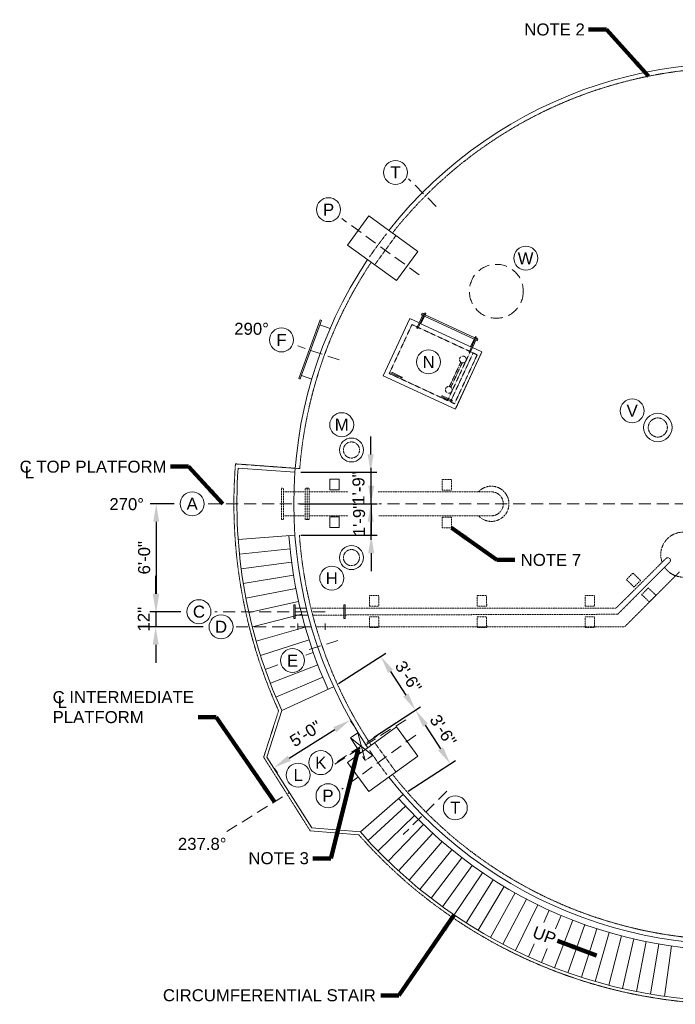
# Model space of a CAD drawing. Header units: inches. Extents: x -934 to 822, y -498 to 548.
# Tile 2 of 4: x -934 to -496, y -129 to 528. Entities that reach past the tile are written whole.
import ezdxf

# ---------------------------------------------------------------- set-up
doc = ezdxf.new("R2010")
doc.units = ezdxf.units.IN
doc.header["$MEASUREMENT"] = 0
for name, pattern in [('( Dashed )', [9, 6, -3]), ('CENTER', [0.629921, 0.393701, -0.07874, 0.07874, -0.07874]), ('HIDDEN', [0.19685, 0.15748, -0.03937])]:
    doc.linetypes.add(name, pattern=pattern)
doc.layers.get('DefPoints').update_dxf_attribs({"lineweight": 0})
for name, color, linetype, lineweight in [('G-ANNO-DIMS', 2, 'Continuous', 0), ('G-ANNO-KEYN', 2, 'Continuous', 0), ('G-ANNO-NOTE', 4, 'Continuous', 30), ('G-GRID-COOR', 2, 'Continuous', 13), ('M-ANNO-TEXT', 13, 'Continuous', 0), ('M-DETL LGHT', 3, 'Continuous', 0), ('M-DETL-LGHT', 3, 'Continuous', 0), ('M-DETL-MEDM', 5, 'Continuous', 0), ('M-DETL-MLGT', 2, 'Continuous', 0), ('M-DETL-YELW', 2, 'Continuous', 0)]:
    doc.layers.add(name, color=color, linetype=linetype, lineweight=lineweight)
doc.styles.add("AEC_AC_10ArchDims-CC_3-16_1'", font='arial.ttf', dxfattribs={"height": 8})
doc.styles.add("AEC_AC_49Text-LeftTop_3-16_1'", font='arial.ttf', dxfattribs={"height": 8})
doc.dimstyles.new("AEC_AC_10_Arch-Dims_3-16_1'", dxfattribs={"dimtxt": 8, "dimasz": 12, "dimexe": 4, "dimexo": 4, "dimgap": 4, "dimtad": 1, "dimdec": 4, "dimzin": 15, "dimdsep": 46, "dimlunit": 4, "dimtxsty": "AEC_AC_10ArchDims-CC_3-16_1'", "dimcen": 0.09, "dimclrd": 256, "dimclre": 256, "dimazin": 2, "dimtfac": 0.7, "dimtdec": 4, "dimtix": 1, "dimtmove": 1, "dimatfit": 3, "dimfxl": 1, "dimfrac": 1, "dimtolj": 1, "dimtzin": 15, "dimlwd": 30, "dimlwe": 30, "dimarcsym": 0})
doc.dimstyles.new("AEC_AC_49_Notes_3-16_1'", dxfattribs={"dimtxt": 8, "dimasz": 12, "dimexe": 4, "dimexo": 4, "dimgap": 4, "dimtad": 1, "dimjust": 1, "dimdec": 3, "dimzin": 15, "dimdsep": 46, "dimlunit": 5, "dimtxsty": "AEC_AC_49Text-LeftTop_3-16_1'", "dimcen": 0.09, "dimclrd": 256, "dimclre": 256, "dimazin": 2, "dimtfac": 0.7, "dimtdec": 3, "dimtmove": 1, "dimatfit": 1, "dimfxl": 1, "dimfrac": 1, "dimtolj": 1, "dimtzin": 15, "dimlwd": 30, "dimlwe": 30, "dimarcsym": 0})

# ---------------------------------------------------------------- blocks, each defined once
blk = doc.blocks.new('A$C3E053B37')
at = {"layer": 'M-DETL-YELW'}
for p, q in [((-2.99, -4.93), (-2.99, 2)), ((-2.99, 2), (39, 2)), ((39, -51.01), (39, 2)), ((-10.06, -5.56), (-10.63, -5.56)), ((-10.63, -5.56), (-10.63, -6.22)), ((-10.63, -6.22), (-2.99, -6.22)), ((0.71, -4.93), (-10.06, -4.93)), ((-10.06, -5.56), (-10.06, -4.93)), ((-10.06, -5.56), (0.71, -5.56)), ((-9.81, -4.86), (-9.81, -4)), ((-9.81, -4), (-8.42, -4)), ((-9.59, -6.22), (-9.59, -42.79)), ((-8.42, -4), (-8.72, -4)), ((-8.69, -6.22), (-8.69, -42.79)), ((-8.42, -4), (-8.42, -4.86)), ((-7.72, -5.56), (-7.72, -6.22)), ((-2.99, -43.45), (-2.99, -5.56)), ((34.61, -2.61), (34.61, -9.59)), ((35.27, -9.59), (35.27, -2.61)), ((34.61, -46.39), (34.61, -39.41)), ((35.27, -39.41), (35.27, -46.39)), ((-10.63, -42.79), (-2.99, -42.79)), ((-10.63, -43.45), (-10.63, -42.79)), ((-10.06, -43.45), (-10.63, -43.45)), ((-10.06, -43.45), (0.71, -43.45)), ((-10.06, -43.45), (-10.06, -44.07)), ((0.71, -44.07), (-10.06, -44.07)), ((-9.81, -44.14), (-9.81, -45.01)), ((-9.81, -45.01), (-8.42, -45.01)), ((-8.42, -45.01), (-8.72, -45.01)), ((-8.42, -45.01), (-8.42, -44.14)), ((-7.72, -43.45), (-7.72, -42.79)), ((-2.99, -51.01), (-2.99, -44.07)), ((-2.99, -51.01), (39, -51.01))]:
    blk.add_line(p, q, dxfattribs=at)
at = {"layer": 'M-DETL-YELW', "linetype": 'Continuous'}
blk.add_line((-2, 2), (38, 2), dxfattribs=at)
at = {"layer": 'M-DETL-YELW', "linetype": 'HIDDEN'}
for p, q in [((0.01, 0), (0, -48)), ((0.01, 0), (36, 0)), ((36, 0), (36, -48.01)), ((0, -2.99), (36, -2.99)), ((0, -5.11), (36, -5.11)), ((0.71, -4.93), (0.71, -5.56)), ((26.99, -6.83), (9.01, -6.83)), ((26.99, -7.88), (9.01, -7.88)), ((0.71, -44.07), (0.71, -43.45)), ((0, -48), (36, -48.01))]:
    blk.add_line(p, q, dxfattribs=at)
for centre in [(6.82, -7.36), (29.18, -7.36)]:
    blk.add_circle(centre, 2.25, dxfattribs=at)
at = {"layer": 'M-DETL-YELW'}
for centre, start, end in [((34.94, -2.66), 7.51462, 172.48537), ((34.94, -9.55), 187.47919, 352.48708), ((34.94, -39.46), 7.51292, 172.52081), ((34.94, -46.35), 187.51463, 352.48538)]:
    blk.add_arc(centre, 0.336, start, end, dxfattribs=at)
blk = doc.blocks.new('*D36')
at = {"layer": 'DefPoints', "color": 0, "transparency": 16777216}
for p in [(-724.46, 82.47), (-669.74, 67), (-701.24, 46.61)]:
    blk.add_point(p, dxfattribs=at)
at = {"layer": 'G-ANNO-DIMS', "lineweight": 30, "transparency": 16777216}
for p, q in [((-721.1, 84.65), (-689.6, 105.04)), ((-686.43, 92.79), (-676.26, 77.07)), ((-697.88, 48.78), (-666.38, 69.17))]:
    blk.add_line(p, q, dxfattribs=at)
at = {"layer": 'G-ANNO-DIMS', "transparency": 16777216}
for points in [[(-684.76, 93.88), (-688.11, 91.71), (-692.95, 102.87)], [(-674.58, 78.16), (-677.94, 75.99), (-669.74, 67)]]:
    blk.add_solid(points, dxfattribs=at)
at = {"layer": 'G-ANNO-DIMS', "color": 0, "lineweight": 30, "transparency": 16777216, "insert": (-674.56, 89.33), "char_height": 8, "attachment_point": 5, "rotation": 302.91435, "style": "AEC_AC_10ArchDims-CC_3-16_1'"}
blk.add_mtext('\\A1;3\'-6"', dxfattribs=at)
blk = doc.blocks.new('*D35')
at = {"layer": 'DefPoints', "color": 0, "transparency": 16777216}
for p in [(-701.24, 46.61), (-646.52, 31.13), (-678.03, 10.74)]:
    blk.add_point(p, dxfattribs=at)
at = {"layer": 'G-ANNO-DIMS', "lineweight": 30, "transparency": 16777216}
for p, q in [((-697.88, 48.78), (-666.38, 69.17)), ((-663.22, 56.93), (-653.04, 41.21)), ((-674.67, 12.91), (-643.16, 33.31))]:
    blk.add_line(p, q, dxfattribs=at)
at = {"layer": 'G-ANNO-DIMS', "transparency": 16777216}
for points in [[(-661.54, 58.01), (-664.9, 55.84), (-669.74, 67)], [(-651.36, 42.29), (-654.72, 40.12), (-646.52, 31.13)]]:
    blk.add_solid(points, dxfattribs=at)
at = {"layer": 'G-ANNO-DIMS', "color": 0, "lineweight": 30, "transparency": 16777216, "insert": (-651.34, 53.46), "char_height": 8, "attachment_point": 5, "rotation": 302.91435, "style": "AEC_AC_10ArchDims-CC_3-16_1'"}
blk.add_mtext('\\A1;3\'-6"', dxfattribs=at)
blk = doc.blocks.new('*D37')
at = {"layer": 'DefPoints', "color": 0, "transparency": 16777216}
for p in [(-715.23, 63.26), (-713.41, 60.34), (-766.16, 31.44)]:
    blk.add_point(p, dxfattribs=at)
at = {"layer": 'G-ANNO-DIMS', "lineweight": 30, "transparency": 16777216}
for p, q in [((-713.11, 59.86), (-711.29, 56.94)), ((-754.16, 34.88), (-723.58, 53.98)), ((-764.05, 28.05), (-762.22, 25.13))]:
    blk.add_line(p, q, dxfattribs=at)
at = {"layer": 'G-ANNO-DIMS', "transparency": 16777216}
for points in [[(-724.64, 55.68), (-722.52, 52.28), (-713.41, 60.34)], [(-755.22, 36.58), (-753.1, 33.18), (-764.34, 28.52)]]:
    blk.add_solid(points, dxfattribs=at)
at = {"layer": 'G-ANNO-DIMS', "color": 0, "lineweight": 30, "transparency": 16777216, "insert": (-743.16, 51.29), "char_height": 8, "attachment_point": 5, "rotation": 31.98623, "style": "AEC_AC_10ArchDims-CC_3-16_1'"}
blk.add_mtext('\\A1;5\'-0"', dxfattribs=at)
blk = doc.blocks.new('*D39')
at = {"layer": 'DefPoints', "color": 0, "transparency": 16777216}
for p in [(-826.9, 204.67), (-842.89, 132.67), (-822.39, 132.67)]:
    blk.add_point(p, dxfattribs=at)
at = {"layer": 'G-ANNO-DIMS', "lineweight": 30, "transparency": 16777216}
for p, q in [((-830.9, 204.67), (-846.89, 204.67)), ((-842.89, 192.67), (-842.89, 144.67)), ((-826.39, 132.67), (-846.89, 132.67))]:
    blk.add_line(p, q, dxfattribs=at)
at = {"layer": 'G-ANNO-DIMS', "transparency": 16777216}
for points in [[(-844.89, 192.67), (-840.89, 192.67), (-842.89, 204.67)], [(-844.89, 144.67), (-840.89, 144.67), (-842.89, 132.67)]]:
    blk.add_solid(points, dxfattribs=at)
at = {"layer": 'G-ANNO-DIMS', "color": 0, "lineweight": 30, "transparency": 16777216, "insert": (-850.98, 168.67), "char_height": 8, "attachment_point": 5, "rotation": 90, "style": "AEC_AC_10ArchDims-CC_3-16_1'"}
blk.add_mtext('\\A1;6\'-0"', dxfattribs=at)
blk = doc.blocks.new('*D38')
at = {"layer": 'DefPoints', "color": 0, "transparency": 16777216}
for p in [(-822.39, 132.67), (-843.27, 122.62), (-807.62, 122.62)]:
    blk.add_point(p, dxfattribs=at)
at = {"layer": 'G-ANNO-DIMS', "lineweight": 30, "transparency": 16777216}
for p, q in [((-843.27, 144.67), (-843.27, 156.67)), ((-826.39, 132.67), (-847.27, 132.67)), ((-843.27, 132.67), (-843.27, 122.62)), ((-811.62, 122.62), (-847.27, 122.62)), ((-843.27, 110.62), (-843.27, 98.62))]:
    blk.add_line(p, q, dxfattribs=at)
at = {"layer": 'G-ANNO-DIMS', "transparency": 16777216}
for points in [[(-845.27, 144.67), (-841.27, 144.67), (-843.27, 132.67)], [(-845.27, 110.62), (-841.27, 110.62), (-843.27, 122.62)]]:
    blk.add_solid(points, dxfattribs=at)
at = {"layer": 'G-ANNO-DIMS', "color": 0, "lineweight": 30, "transparency": 16777216, "insert": (-851.28, 127.64), "char_height": 8, "attachment_point": 5, "rotation": 90, "style": "AEC_AC_10ArchDims-CC_3-16_1'"}
blk.add_mtext('\\A1;12"', dxfattribs=at)
blk = doc.blocks.new('*D41')
at = {"layer": 'DefPoints', "color": 0, "transparency": 16777216}
for p in [(-750.31, 225.67), (-751.05, 204.68), (-699.71, 204.68)]:
    blk.add_point(p, dxfattribs=at)
at = {"layer": 'G-ANNO-DIMS', "lineweight": 30, "transparency": 16777216}
for p, q in [((-699.71, 237.67), (-699.71, 249.67)), ((-746.31, 225.67), (-695.71, 225.67)), ((-699.71, 225.67), (-699.71, 204.68)), ((-747.05, 204.68), (-695.71, 204.68)), ((-699.71, 192.68), (-699.71, 180.68))]:
    blk.add_line(p, q, dxfattribs=at)
at = {"layer": 'G-ANNO-DIMS', "transparency": 16777216}
for points in [[(-701.71, 237.67), (-697.71, 237.67), (-699.71, 225.67)], [(-701.71, 192.68), (-697.71, 192.68), (-699.71, 204.68)]]:
    blk.add_solid(points, dxfattribs=at)
at = {"layer": 'G-ANNO-DIMS', "color": 0, "lineweight": 30, "transparency": 16777216, "insert": (-707.8, 215.17), "char_height": 8, "attachment_point": 5, "rotation": 90, "style": "AEC_AC_10ArchDims-CC_3-16_1'"}
blk.add_mtext('\\A1;1\'-9"', dxfattribs=at)
blk = doc.blocks.new('*D40')
at = {"layer": 'DefPoints', "color": 0, "transparency": 16777216}
for p in [(-751.05, 204.68), (-750.3, 183.67), (-699.34, 183.67)]:
    blk.add_point(p, dxfattribs=at)
at = {"layer": 'G-ANNO-DIMS', "lineweight": 30, "transparency": 16777216}
for p, q in [((-699.34, 216.68), (-699.34, 228.68)), ((-747.05, 204.68), (-695.34, 204.68)), ((-699.34, 204.68), (-699.34, 183.67)), ((-746.3, 183.67), (-695.34, 183.67)), ((-699.34, 171.67), (-699.34, 159.67))]:
    blk.add_line(p, q, dxfattribs=at)
at = {"layer": 'G-ANNO-DIMS', "transparency": 16777216}
for points in [[(-701.34, 216.68), (-697.34, 216.68), (-699.34, 204.68)], [(-701.34, 171.67), (-697.34, 171.67), (-699.34, 183.67)]]:
    blk.add_solid(points, dxfattribs=at)
at = {"layer": 'G-ANNO-DIMS', "color": 0, "lineweight": 30, "transparency": 16777216, "insert": (-707.42, 194.17), "char_height": 8, "attachment_point": 5, "rotation": 90, "style": "AEC_AC_10ArchDims-CC_3-16_1'"}
blk.add_mtext('\\A1;1\'-9"', dxfattribs=at)

msp = doc.modelspace()

# ---------------------------------------------------------------- linework, layer by layer
at = {"layer": 'G-ANNO-KEYN', "linetype": 'Continuous'}
for centre in [(-683.12334, 425.79718, -0.00197), (-727.84378, 400.94409, -0.00197), (-596.13219, 368.57908), (-759.22054, 314.01033, -0.00197), (-661.044, 299.34408, -0.00197), (-525.08926, 266.71146, -0.00197), (-719.04735, 257.44211, -0.00197), (-818.90406, 204.66641, -0.00197), (-725.7173, 155.03936, -0.00197), (-814.39014, 132.66641, -0.00197), (-799.62183, 122.61617, -0.00197), (-751.87671, 100.08791, -0.00197), (-733.04029, 31.93627, -0.00197), (-748.16532, 23.60506, -0.00197), (-728.20218, 9.86515, -0.00197), (-643.19416, 1.79347, -0.00197)]:
    msp.add_circle(centre, 8, dxfattribs=at)
at = {"layer": 'G-GRID-COOR', "linetype": '( Dashed )', "ltscale": 1.333333}
for p, q in [((-655.89318, 403.09126, -0.00197), (-674.42739, 421.58688, -0.00197)), ((-667.29267, 357.41348, -0.00197), (-719.05915, 395.02402, -0.00197)), ((-720.77628, 300.65334, -0.00197), (-748.43366, 310.0075, -0.00197)), ((-808.26998, 204.66641, -0.00197), (-715.36798, 204.66641, -0.00197)), ((-464.56737, 204.66641, -0.00197), (-694.2022, 204.66641, -0.00197)), ((-730.21338, 132.66641, -0.00197), (-803.86575, 132.66641, -0.00197)), ((-721.70999, 113.53818, -0.00197), (-741.24576, 107.19988, -0.00197)), ((-695.66187, 49.7129, -0.00197), (-721.79014, 32.745, -0.00197)), ((-669.65389, 50.20383, -0.00197), (-719.05915, 14.30881, -0.00197)), ((-648.7849, 12.92589, -0.00197), (-677.90785, -16.00886, -0.00197))]:
    msp.add_line(p, q, dxfattribs=at)
at = {"layer": 'G-GRID-COOR', "ltscale": 1.333333}
for p, q in [((-713.21017, 48.51162, -0.00197), (-698.35069, 36.71197, -0.00197)), ((-708.18158, 51.79022, -0.00197), (-703.37928, 33.43337, -0.00197))]:
    msp.add_line(p, q, dxfattribs=at)
at = {"layer": 'G-GRID-COOR', "linetype": '( Dashed )', "ltscale": 1.333333, "elevation": -0.00197, "flags": 128}
for points in [[(-789.58491, 122.61391), (-750.1627, 122.62692)], [(-723.72685, 30.90916), (-674.0646, 61.92499)], [(-795.81266, -14.11095), (-754.01367, 11.99398)]]:
    msp.add_lwpolyline(points, dxfattribs=at)
at = {"layer": 'M-DETL LGHT'}
for p, q in [((-747.7015, 288.19804, -0.00197), (-733.5524, 327.34056, -0.00197)), ((-746.72532, 287.95693, -0.00197), (-732.61195, 327.00061, -0.00197)), ((-726.76448, 321.6969, -0.00197), (-733.6318, 324.17928, -0.00197)), ((-732.61195, 327.00061, -0.00197), (-733.5524, 327.34056, -0.00197)), ((-739.04646, 287.85676, -0.00197), (-745.86994, 290.32329, -0.00197)), ((-746.76105, 287.85809, -0.00197), (-747.7015, 288.19804, -0.00197)), ((-750.30615, 225.66641, -0.00197), (-788.20672, 228.37567, -0.00197)), ((-750.29922, 183.66641, -0.00197), (-788.20579, 180.94416, -0.00197)), ((-753.52808, 174.54423, -0.00197), (-787.3532, 171.10025, -0.00197)), ((-752.50046, 165.73554, -0.00197), (-786.20806, 161.28607, -0.00197)), ((-751.21118, 156.96134, -0.00197), (-784.7727, 151.51848, -0.00197)), ((-783.04443, 141.78168, -0.00197), (-749.66139, 148.22938, -0.00197)), ((-747.85245, 139.54741, -0.00197), (-781.02874, 132.10873, -0.00197)), ((-750.10725, 137.16641, -0.00197), (-751.10725, 137.16641, -0.00197)), ((-751.10725, 137.16641, -0.00197), (-751.10725, 128.16641, -0.00197)), ((-750.10725, 137.16641, -0.00197), (-750.10725, 128.16641, -0.00197)), ((-742.66064, 134.91641, -0.00197), (-750.10725, 134.91641, -0.00197)), ((-716.71932, 137.16641, -0.00197), (-717.71932, 137.16641, -0.00197)), ((-717.71932, 137.16641, -0.00197), (-717.71932, 128.16641, -0.00197)), ((-716.71932, 137.16641, -0.00197), (-716.71932, 128.16641, -0.00197)), ((-778.72736, 122.50503, -0.00197), (-745.78596, 130.92311, -0.00197)), ((-750.10725, 128.16641, -0.00197), (-751.10725, 128.16641, -0.00197)), ((-741.52395, 130.41641, -0.00197), (-750.10725, 130.41641, -0.00197)), ((-716.71932, 128.16641, -0.00197), (-717.71932, 128.16641, -0.00197)), ((-743.46376, 122.36411, -0.00197), (-776.1394, 112.96719, -0.00197)), ((-748.46471, 120.52988, -0.00197), (-748.46471, 124.72396, -0.00197)), ((-748.46471, 122.62692, -0.00197), (-739.37604, 122.62692, -0.00197)), ((-730.20328, 120.52988, -0.00197), (-730.20328, 124.72396, -0.00197)), ((-740.8879, 113.87801, -0.00197), (-773.26836, 103.50952, -0.00197)), ((-738.06066, 105.47232, -0.00197), (-743.06251, 103.70472, -0.00197)), ((-761.63367, 97.14187, -0.00197), (-770.11783, 94.14366, -0.00197)), ((-734.98456, 97.15448, -0.00197), (-766.68955, 84.87466, -0.00197)), ((-762.98879, 75.71629, -0.00197), (-731.6623, 88.93185, -0.00197)), ((-759.02228, 66.68307, -0.00197), (-768.98863, 35.63552, -0.00197)), ((-708.18158, 51.79022, -0.00197), (-713.21017, 48.51162, -0.00197)), ((-713.21017, 48.51162, -0.00197), (-706.5206, 38.25141, -0.00197)), ((-739.04322, -11.65037, -0.00197), (-768.98863, 35.63552, -0.00197)), ((-706.58888, -14.32632, -0.00197), (-739.04322, -11.65037, -0.00197)), ((-707.6292, -16.24383, -0.00197), (-740.08647, -13.5679, -0.00197))]:
    msp.add_line(p, q, dxfattribs=at)
at = {"layer": 'M-DETL LGHT', "linetype": 'HIDDEN'}
for p, q in [((-759.24985, 194.16644, -0.00197), (-759.24985, 215.16639, -0.00197)), ((-759.24985, 215.16639, -0.00197), (-757.8719, 215.16639, -0.00197)), ((-757.8719, 194.16644, -0.00197), (-757.8719, 215.16639, -0.00197)), ((-757.8719, 194.16644, -0.00197), (-757.8719, 215.16639, -0.00197)), ((-743.55861, 212.66641, -0.00197), (-757.8719, 212.66641, -0.00197)), ((-743.55861, 194.16644, -0.00197), (-743.55861, 215.16639, -0.00197)), ((-743.55861, 215.16639, -0.00197), (-742.18066, 215.16639, -0.00197)), ((-742.18066, 194.16644, -0.00197), (-742.18066, 215.16639, -0.00197)), ((-742.18066, 215.16639, -0.00197), (-740.80271, 215.16639, -0.00197)), ((-742.18066, 194.16644, -0.00197), (-742.18066, 215.16639, -0.00197)), ((-740.80271, 194.16644, -0.00197), (-740.80271, 215.16639, -0.00197)), ((-759.24985, 194.16644, -0.00197), (-757.8719, 194.16644, -0.00197)), ((-743.55861, 196.66641, -0.00197), (-757.8719, 196.66641, -0.00197)), ((-743.55861, 194.16644, -0.00197), (-742.18066, 194.16644, -0.00197)), ((-742.18066, 194.16644, -0.00197), (-740.80271, 194.16644, -0.00197))]:
    msp.add_line(p, q, dxfattribs=at)
at = {"layer": 'M-DETL LGHT', "linetype": 'CENTER'}
for p, q in [((-761.20219, 66.58858, -0.00197), (-771.16854, 35.54103, -0.00197)), ((-771.16854, 35.54103, -0.00197), (-740.08647, -13.5679, -0.00197))]:
    msp.add_line(p, q, dxfattribs=at)
at = {"layer": 'M-DETL LGHT', "elevation": -0.00197, "flags": 128}
for points in [[(-701.3214, -20.12424), (-676.40835, 2.95415)], [(-694.79244, -27.01835), (-670.54962, -3.23688)], [(-688.06898, -33.72291), (-664.51623, -9.25782)], [(-681.15652, -40.23244), (-658.31311, -15.10375)], [(-674.06072, -46.5416), (-651.94533, -20.76987)], [(-666.78737, -52.64525), (-645.41811, -26.25155)], [(-659.34244, -58.53837), (-638.73678, -31.54431)], [(-651.732, -64.21617), (-631.9068, -36.64382)], [(-643.96229, -69.67398), (-624.93378, -41.54591)], [(-636.03967, -74.90734), (-617.82341, -46.24656)], [(-627.97062, -79.91197), (-610.5815, -50.74193)], [(-619.76173, -84.68378), (-603.21399, -55.02834)], [(-611.41972, -89.21887), (-595.72691, -59.10229)], [(-602.95143, -93.51351), (-588.12637, -62.96044)], [(-584.1305, -74.84174), (-580.41859, -66.59964)], [(-576.36523, -79.03589), (-572.60989, -70.0169)], [(-576.85855, -104.92069), (-564.70665, -73.20944)], [(-567.95532, -108.22047), (-556.71533, -76.17463)], [(-558.96136, -111.26425), (-548.64248, -78.91006)], [(-549.88402, -114.04957), (-540.4947, -81.41349)], [(-540.73073, -116.57413), (-532.27865, -83.68287)], [(-594.36377, -97.56421), (-590.54401, -89.08262)], [(-531.50899, -118.83587), (-524.00106, -85.71634)], [(-522.22634, -120.83295), (-515.66869, -87.51223)], [(-512.89036, -122.56372), (-507.28838, -89.06909)], [(-503.5087, -124.02678), (-498.86696, -90.38563)], [(-585.66377, -101.36764), (-581.79291, -92.07122)]]:
    msp.add_lwpolyline(points, dxfattribs=at)
at = {"layer": 'M-DETL LGHT', "linetype": '( Dashed )', "ltscale": 1.333333}
msp.add_circle((-615.79896, 346.45512, -0.00197), 18, dxfattribs=at)
at = {"layer": 'M-DETL LGHT'}
for centre, radius in [((-507.96607, 255.5781, -0.00197), 9.5), ((-712.54354, 240.57307, -0.00197), 8), ((-712.54354, 168.75975, -0.00197), 8)]:
    msp.add_circle(centre, radius, dxfattribs=at)
at = {"layer": 'M-DETL LGHT', "linetype": 'HIDDEN'}
for centre, radius in [((-507.96607, 255.5781, -0.00197), 6.375), ((-712.54354, 240.57307, -0.00197), 5.375), ((-712.54354, 168.75975, -0.00197), 5.375)]:
    msp.add_circle(centre, radius, dxfattribs=at)
at = {"layer": 'M-DETL LGHT'}
for centre, radius, start, end in [((-457.05441, 204.6664, -0.00197), 331.99997, 175.90482425, 204.55835194), ((-457.05438, 204.66641, -0.00197), 298, 184.09625726, 204.55835143), ((-457.05438, 204.66641, -0.00197), 298, 221.27035143, 279.9619537), ((-457.14414, 204.53483, -0.00197), 331.84767, 221.26349769, 280.00262602)]:
    msp.add_arc(centre, radius, start, end, dxfattribs=at)
at = {"layer": 'M-DETL LGHT', "linetype": 'CENTER'}
msp.add_arc((-457.0364, 204.87062, -0.00197), 334.19808, 221.42407212, 279.83554301, dxfattribs=at)
at = {"layer": 'M-DETL LGHT'}
for points in [[(-700.9963, 396.73341, -0.00197), (-668.32837, 372.99877, -0.00197), (-682.43521, 353.58236, -0.00197), (-715.10314, 377.317, -0.00197)], [(-726.97815, 213.92454, -0.00197), (-726.98044, 221.01392, -0.00197), (-720.73073, 221.01593, -0.00197), (-720.72844, 213.92656, -0.00197)], [(-726.97815, 188.88178, -0.00197), (-726.98044, 195.97116, -0.00197), (-720.73073, 195.97318, -0.00197), (-720.72844, 188.8838, -0.00197)], [(-715.10314, 32.01583, -0.00197), (-682.43521, 55.75047, -0.00197), (-668.32837, 36.33406, -0.00197), (-700.9963, 12.59942, -0.00197)]]:
    msp.add_3dface(points, dxfattribs=at)
at = {"layer": 'M-DETL LGHT', "linetype": 'HIDDEN'}
for points in [[(-651.90712, 213.70205, -0.00197), (-651.90941, 220.79142, -0.00197), (-645.65969, 220.79344, -0.00197), (-645.6574, 213.70406, -0.00197)], [(-651.90712, 188.65929, -0.00197), (-651.90941, 195.74866, -0.00197), (-645.65969, 195.75068, -0.00197), (-645.6574, 188.66131, -0.00197)], [(-523.84165, 149.08028, -0.00197), (-528.92618, 154.0206, -0.00197), (-524.57099, 158.50292, -0.00197), (-519.48645, 153.5626, -0.00197)], [(-513.61503, 139.1373, -0.00197), (-518.69956, 144.07762, -0.00197), (-514.34437, 148.55995, -0.00197), (-509.25983, 143.61963, -0.00197)], [(-700.50909, 136.31262, -0.00197), (-700.51138, 143.402, -0.00197), (-694.26166, 143.40401, -0.00197), (-694.25937, 136.31464, -0.00197)], [(-628.5068, 136.31142, -0.00197), (-628.50909, 143.4008, -0.00197), (-622.25937, 143.40282, -0.00197), (-622.25708, 136.31344, -0.00197)], [(-556.5068, 136.31142, -0.00197), (-556.50909, 143.4008, -0.00197), (-550.25937, 143.40282, -0.00197), (-550.25708, 136.31344, -0.00197)], [(-700.5068, 122.04796, -0.00197), (-700.50909, 129.13733, -0.00197), (-694.25937, 129.13935, -0.00197), (-694.25708, 122.04998, -0.00197)], [(-628.5068, 122.04796, -0.00197), (-628.50909, 129.13733, -0.00197), (-622.25937, 129.13935, -0.00197), (-622.25708, 122.04998, -0.00197)], [(-556.5068, 122.04796, -0.00197), (-556.50909, 129.13733, -0.00197), (-550.25937, 129.13935, -0.00197), (-550.25708, 122.04998, -0.00197)]]:
    msp.add_3dface(points, dxfattribs=at)
at = {"layer": 'M-DETL-LGHT', "elevation": -0.00197, "flags": 128}
for points in [[(-759.02115, 66.68066), (-724.45869, 82.47421)], [(-706.58888, -14.32632), (-678.02641, 10.74024)]]:
    msp.add_lwpolyline(points, dxfattribs=at)
at = {"layer": 'M-DETL-MEDM'}
for centre, radius, start, end in [((-457.05438, 204.66641, -0.00197), 294, 74.33925307, 141.66074693), ((-457.20764, 204.71477, -0.00197), 293.8464, 146.33053094, 213.68473792), ((-457.05438, 204.66641, -0.00197), 294, 218.33925307, 285.66074693)]:
    msp.add_arc(centre, radius, start, end, dxfattribs=at)
at = {"layer": 'M-DETL-MLGT', "linetype": 'HIDDEN'}
for p, q in [((-740.80271, 212.66641, -0.00197), (-714.82038, 212.66641, -0.00197)), ((-619.13327, 212.66641, -0.00197), (-694.80694, 212.66641, -0.00197)), ((-740.80271, 196.66641, -0.00197), (-715.0497, 196.66641, -0.00197)), ((-619.13327, 196.66641, -0.00197), (-694.17038, 196.66641, -0.00197)), ((-536.01052, 134.91641, -0.00197), (-739.57153, 134.91641, -0.00197)), ((-534.83745, 130.94161, -0.00197), (-738.41821, 130.40072, -0.00197)), ((-736.25059, 122.62692, -0.00197), (-530.05661, 122.62692, -0.00197))]:
    msp.add_line(p, q, dxfattribs=at)
at = {"layer": 'M-DETL-MLGT', "linetype": 'HIDDEN', "elevation": -0.00197, "flags": 128}
for points in [[(-536.01052, 134.91641), (-502.51444, 168.17683)], [(-534.83745, 130.94161), (-500.05565, 165.71712)], [(-530.05661, 122.62692), (-493.5108, 159.17273)]]:
    msp.add_lwpolyline(points, dxfattribs=at)
at = {"layer": 'M-DETL-MLGT', "linetype": 'HIDDEN'}
for centre, radius, start, end in [((-619.13327, 204.66641, -0.00197), 11.75, 222.91018402, 137.08981598), ((-619.13327, 204.66641, -0.00197), 8, 270, 90), ((-490.99672, 170.72338, -0.00197), 15, 213.98456341, 199.92769814), ((-501.28504, 166.94697, -0.00197), 1.73895, 314.98938322, 134.98938322)]:
    msp.add_arc(centre, radius, start, end, dxfattribs=at)
at = {"layer": 'M-DETL-YELW', "linetype": 'HIDDEN'}
for p, q in [((-682.89067, 383.5789, -0.00197), (-696.99752, 364.16249, -0.00197)), ((-696.99752, 45.17034, -0.00197), (-682.89067, 25.75393, -0.00197)), ((-705.02183, 35.95267, -0.00197), (-703.37928, 33.43337, -0.00197)), ((-698.35069, 36.71197, -0.00197), (-703.37928, 33.43337, -0.00197))]:
    msp.add_line(p, q, dxfattribs=at)
at = {"layer": 'M-DETL-YELW', "linetype": 'CENTER', "elevation": -0.00197}
for points in [[(-378.6196, 484.89665, 0.302266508), (-685.22465, 385.27463)], [(-747.29648, 183.66641, 0.129743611), (-699.29206, 43.50326)], [(-685.17836, 24.09183, 0.302505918), (-378.61691, -75.57213)]]:
    msp.add_lwpolyline(points, format="xyb", dxfattribs=at)
msp.add_lwpolyline([(-747.10659, 228.13374), (-789.99191, 231.29119)], dxfattribs=at)
at = {"layer": 'M-DETL-YELW', "linetype": 'HIDDEN'}
for centre, start, end in [((-453.67617, 198.90324, -0.00197), 141.63056956, 145.34693579), ((-450.52935, 206.09836, -0.00197), 213.63056956, 217.34693579)]:
    msp.add_arc(centre, 300, start, end, dxfattribs=at)
at = {"layer": 'M-DETL-YELW', "linetype": 'CENTER'}
for centre, radius, start, end in [((-457.05438, 204.66641, -0.00197), 291, 146.3633827, 175.37443121), ((-456.66603, 204.68761, -0.00197), 334.38543, 175.43675169, 204.39302531)]:
    msp.add_arc(centre, radius, start, end, dxfattribs=at)

# ---------------------------------------------------------------- block references
at = {"layer": 'M-ANNO-TEXT', "rotation": 245.1268343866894}
msp.add_blockref('A$C3E053B37', (-628.58686, 304.09273, -0.00197), dxfattribs=at)

# ---------------------------------------------------------------- texts
at = {"layer": 'G-ANNO-KEYN', "linetype": 'Continuous', "char_height": 8, "attachment_point": 5, "style": "AEC_AC_49Text-LeftTop_3-16_1'"}
for s, insert in [('T', (-683.12334, 425.79718, -0.00197)), ('P', (-727.84446, 400.94415, -0.00197)), ('W', (-596.28014, 368.50182, -0.00197)), ('F', (-759.22122, 314.01039, -0.00197)), ('N', (-661.04468, 299.34414, -0.00197)), ('V', (-525.08994, 266.71152, -0.00197)), ('M', (-719.04803, 257.44217, -0.00197)), ('A', (-818.90474, 204.66647, -0.00197)), ('H', (-725.71797, 155.03942, -0.00197)), ('C', (-814.39082, 132.66647, -0.00197)), ('D', (-799.62251, 122.61623, -0.00197)), ('E', (-751.87739, 100.08797, -0.00197)), ('K', (-733.04096, 31.93633, -0.00197)), ('L', (-748.166, 23.60512, -0.00197)), ('P', (-728.20285, 9.86521, -0.00197)), ('T', (-643.19483, 1.79353, -0.00197))]:
    msp.add_mtext(s, dxfattribs=dict(at, insert=insert))
at = {"layer": 'G-ANNO-NOTE', "char_height": 8, "style": "AEC_AC_49Text-LeftTop_3-16_1'"}
for s, insert, attachment_point in [('NOTE 2', (-597.08781, 517.0721, -0.00197), 7), ('C TOP PLATFORM', (-934.1305, 225.32883, -0.00197), 7), ('L', (-930.69563, 229.60862, -0.00197), 1), ('NOTE 7', (-599.50777, 167.19746, -0.00197), 4), ('L', (-908.77005, 76.32922), 1), ('NOTE 3', (-781.35016, -27.81101, -0.00197), 1), ('CIRCUMFERENTIAL STAIR', (-838.45684, -119.29357, -0.00197), 1)]:
    msp.add_mtext(s, dxfattribs=dict(at, insert=insert, attachment_point=attachment_point))
at = {"layer": 'G-ANNO-NOTE', "linetype": '( Dashed )', "char_height": 8, "style": "AEC_AC_49Text-LeftTop_3-16_1'"}
for s, insert, attachment_point in [('290%%D', (-790.80401, 325.45502), 1), ('270°', (-862.66083, 204.3991), 5), ('237.8%%D', (-828.43119, -18.24642), 1)]:
    msp.add_mtext(s, dxfattribs=dict(at, insert=insert, attachment_point=attachment_point))
at = {"layer": 'G-ANNO-NOTE', "insert": (-912.11087, 58.22733, -0.00197), "char_height": 8, "width": 109.8349533, "attachment_point": 7, "style": "AEC_AC_49Text-LeftTop_3-16_1'"}
msp.add_mtext('C INTERMEDIATE PLATFORM', dxfattribs=at)
at = {"layer": 'G-ANNO-NOTE', "linetype": 'Continuous', "lineweight": 30, "insert": (-583.74568, -83.42842), "char_height": 8, "attachment_point": 5, "rotation": 339.38878726, "style": "AEC_AC_49Text-LeftTop_3-16_1'"}
msp.add_mtext('UP', dxfattribs=at)

# ---------------------------------------------------------------- dimensions: what is measured, and where the dimension line sits
at = {"layer": 'G-ANNO-DIMS', "lineweight": 30}
for base, p1, p2, picture, middle in [((-699.71097, 204.67562, -0.00197), (-750.30615, 225.66641, -0.00197), (-751.05404, 204.67562, -0.00197), '*D41', (-707.79555, 215.17102, -0.00197)), ((-699.33597, 183.66641, -0.00197), (-751.05404, 204.67562, -0.00197), (-750.29922, 183.66641, -0.00197), '*D40', (-707.42055, 194.17102, -0.00197)), ((-842.8934, 132.66641, -0.00197), (-826.90406, 204.66641, -0.00197), (-822.39014, 132.66641, -0.00197), '*D39', (-850.97799, 168.66641, -0.00197))]:
    dim = msp.add_linear_dim(base=base, p1=p1, p2=p2, angle=270, dimstyle="AEC_AC_10_Arch-Dims_3-16_1'", dxfattribs=at)
    dim.commit()
    dim.dimension.update_dxf_attribs({"geometry": picture, "text_midpoint": middle})
for base, p1, p2, angle, text, picture, middle in [((-843.2684, 122.61617, -0.00197), (-822.39014, 132.66641, -0.00197), (-807.62183, 122.61617, -0.00197), 270, '12"', '*D38', (-851.28478, 127.64129, -0.00197)), ((-669.73846, 66.99933, -0.00197), (-724.45869, 82.47421, -0.00197), (-701.24255, 46.60723, -0.00197), 302.91435143, '3\'-6"', '*D36', (-674.55736, 89.32735, -0.00197)), ((-646.52232, 31.13235, -0.00197), (-701.24255, 46.60723, -0.00197), (-678.02641, 10.74024, -0.00197), 302.91435143, '3\'-6"', '*D35', (-651.34122, 53.46036, -0.00197)), ((-713.40502, 60.33564, -0.00197), (-766.16455, 31.44484, -0.00197), (-715.22886, 63.25597, -0.00197), 31.98622566, '5\'-0"', '*D37', (-743.15539, 51.28722, -0.00197))]:
    dim = msp.add_linear_dim(base=base, p1=p1, p2=p2, angle=angle, text=text, dimstyle="AEC_AC_10_Arch-Dims_3-16_1'", dxfattribs=at)
    dim.commit()
    dim.dimension.update_dxf_attribs({"geometry": picture, "text_midpoint": middle})

# ---------------------------------------------------------------- leaders
at = {"layer": 'G-ANNO-NOTE', "lineweight": 30, "annotation_type": 0, "has_hookline": 1}
for points, hookline_direction, text_width in [([(-514.23377, 489.99345, -0.00197), (-542.16098, 521.2093, -0.00197), (-554.16098, 521.2093, -0.00197)], 1, 38.92497), ([(-798.51997, 204.66641, -0.00197), (-821.39879, 229.46603, -0.00197), (-833.39879, 229.46603, -0.00197)], 1, 96.70396), ([(-645.6574, 188.66131, -0.00197), (-615.50777, 167.19746, -0.00197), (-603.50777, 167.19746, -0.00197)], 0, 39.00682), ([(-764.02107, 5.74401, -0.00197), (-802.86087, 62.36452, -0.00197), (-814.86087, 62.36452, -0.00197)], 1, 93.22237), ([(-708.09761, 40.67017, -0.00197), (-726.33797, -31.94821, -0.00197), (-738.33797, -31.94821, -0.00197)], 1, 39.00682), ([(-643.96229, -69.67398, -0.00197), (-680.93855, -123.43076, -0.00197), (-692.93855, -123.43076, -0.00197)], 1, 141.49523)]:
    msp.add_leader(points, dimstyle="AEC_AC_49_Notes_3-16_1'", override={"dimtad": 0, "dimclrd": 0, "dimlwd": 65534}, dxfattribs=dict(at, hookline_direction=hookline_direction, text_width=text_width))
at = {"layer": 'G-ANNO-NOTE', "linetype": 'Continuous', "lineweight": 30}
msp.add_leader([(-575.00095, -87.04238, -0.00197), (-548.99076, -96.82477, -0.00197)], dimstyle="AEC_AC_49_Notes_3-16_1'", override={"dimclrd": 0, "dimlwd": 65534}, dxfattribs=at)

doc.saveas('drawing.dxf')
